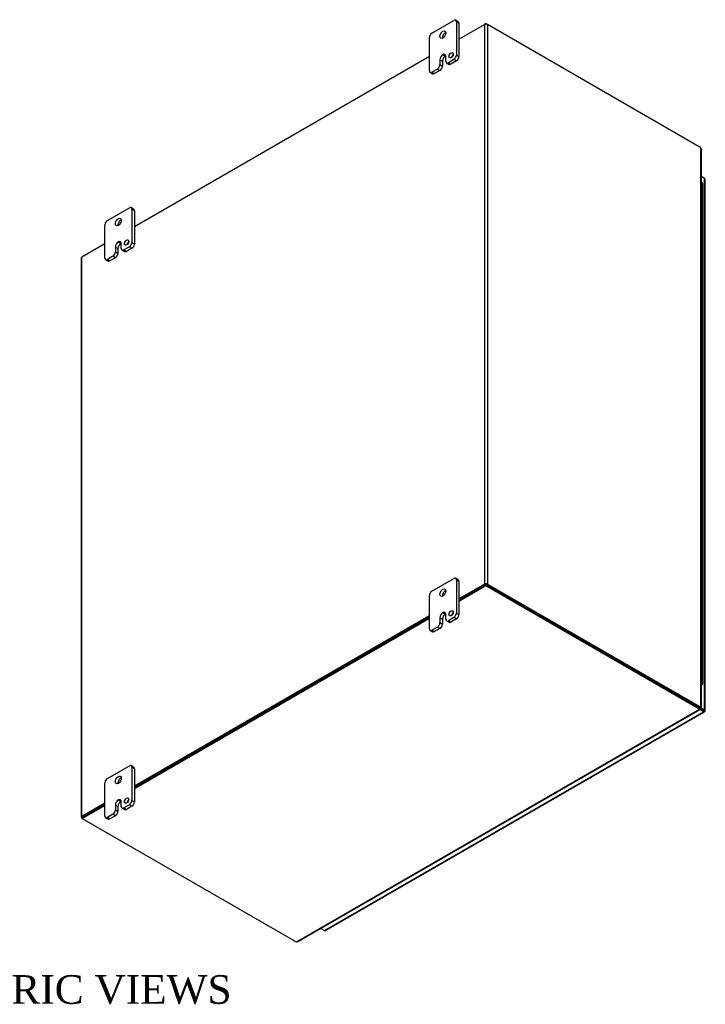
# Model space of a CAD drawing. Header units: inches. Extents: x 11 to 237, y 6 to 158.
# Tile 8 of 8: x 201 to 237, y 106 to 157. Entities that reach past the tile are written whole.
import ezdxf
from ezdxf.enums import TextEntityAlignment as Align

# ---------------------------------------------------------------- set-up
doc = ezdxf.new("R2010")
doc.units = ezdxf.units.IN
doc.header["$MEASUREMENT"] = 0
for name, color, linetype in [('COM48465', 7, 'CONTINUOUS'), ('COM48518', 7, 'CONTINUOUS'), ('COM71780-21', 7, 'CONTINUOUS'), ('DEFAULT', 7, 'CONTINUOUS'), ('FET07710', 7, 'CONTINUOUS'), ('HNG10620-32B', 7, 'CONTINUOUS'), ('HNG10620-32C', 7, 'CONTINUOUS'), ('HNG10620-32P', 7, 'CONTINUOUS')]:
    doc.layers.add(name, color=color, linetype=linetype)
doc.styles.add('SEACAD_TIMES_NEW_ROMAN', font='times.ttf')

msp = doc.modelspace()

# ---------------------------------------------------------------- linework, layer by layer
at = {"layer": 'COM48465', "color": 7}
for p, q in [((223.913, 156.279), (225.251, 157.051)), ((225.251, 157.051), (225.251, 127.775)), ((225.403, 157.051), (225.403, 127.775)), ((236.481, 150.656), (225.403, 157.051)), ((206.942, 146.481), (222.366, 155.386)), ((236.564, 121.355), (236.564, 150.583)), ((236.596, 121.337), (236.596, 150.514)), ((204.19, 144.892), (205.396, 145.588)), ((204.159, 144.848), (204.159, 115.572)), ((204.19, 115.616), (204.19, 144.892)), ((225.251, 127.775), (223.913, 127.003)), ((225.302, 127.746), (223.913, 126.944)), ((225.353, 127.746), (236.43, 121.35)), ((225.403, 127.775), (236.481, 121.379)), ((222.366, 126.11), (206.942, 117.205)), ((222.366, 126.051), (206.942, 117.146)), ((236.514, 121.358), (235.745, 121.794)), ((236.481, 121.379), (236.43, 121.35)), ((236.513, 121.326), (236.564, 121.355)), ((236.551, 121.337), (236.564, 121.329)), ((236.564, 121.329), (236.551, 121.337)), ((236.562, 121.337), (236.594, 121.333)), ((205.396, 116.312), (204.19, 115.616)), ((205.396, 116.253), (204.241, 115.586)), ((204.216, 115.513), (204.19, 115.528))]:
    msp.add_line(p, q, dxfattribs=at)
for centre, radius, start, end in [((236.503, 150.513), 0.0932, 0.3232, 48.8002), ((236.558, 121.24), 0.0976, 87.6094, 112.6532), ((236.571, 121.39), 0.0618, 264.0996, 291.6339)]:
    msp.add_arc(centre, radius, start, end, dxfattribs=at)
for centre, major_axis, start_param, end_param in [((225.327, 157.007), (-0.108, 0), 3.926991, 5.497787), ((236.481, 150.452), (-0.125, 0.217), 5.006396, 5.497787), ((204.267, 144.848), (0.108, 0), 2.356194, 3.141593), ((225.327, 127.731), (0.108, 0), 0.785398, 2.356194), ((236.43, 121.554), (0.125, -0.217), 5.497787, 5.989178), ((236.481, 121.584), (0.125, -0.217), 5.497787, 5.989178), ((204.267, 115.572), (0.108, 0), 2.356194, 3.926991)]:
    msp.add_ellipse(centre, major_axis=major_axis, ratio=0.57735, start_param=start_param, end_param=end_param, dxfattribs=at)
msp.add_open_spline([(236.564, 121.355), (236.566, 121.355), (236.569, 121.354), (236.573, 121.353), (236.577, 121.352), (236.58, 121.35), (236.584, 121.349), (236.586, 121.347), (236.589, 121.346), (236.591, 121.344), (236.593, 121.342), (236.595, 121.34), (236.596, 121.337), (236.596, 121.335), (236.594, 121.334), (236.594, 121.333)], degree=3, knots=[0, 0, 0, 0, 0.058839, 0.117335, 0.175479, 0.233264, 0.290679, 0.347718, 0.404373, 0.460635, 0.516498, 0.640635, 0.762642, 0.882451, 1, 1, 1, 1], dxfattribs=at)
at = {"layer": 'COM48518', "color": 7}
for p, q in [((225.327, 157.095), (225.251, 157.051)), ((225.327, 157.07), (225.327, 157.095)), ((225.327, 157.095), (225.403, 157.051)), ((223.913, 126.944), (225.327, 127.76)), ((225.327, 127.76), (225.327, 127.702)), ((225.327, 127.76), (236.43, 121.35)), ((223.913, 126.885), (225.327, 127.702)), ((225.327, 127.702), (236.43, 121.291)), ((206.942, 117.146), (222.366, 126.051)), ((206.942, 117.087), (222.366, 125.992)), ((215.423, 109.067), (236.493, 121.231)), ((215.499, 109.074), (236.524, 121.213)), ((236.43, 121.35), (236.43, 121.291)), ((236.493, 121.29), (236.493, 121.231)), ((236.515, 121.244), (236.502, 121.252)), ((236.502, 121.252), (236.515, 121.244)), ((236.507, 121.243), (236.527, 121.217)), ((204.216, 115.572), (205.396, 116.253)), ((204.216, 115.513), (205.396, 116.194)), ((204.216, 115.572), (204.216, 115.513)), ((204.216, 115.513), (215.319, 109.103))]:
    msp.add_line(p, q, dxfattribs=at)
for centre, radius, start, end in [((236.59, 121.295), 0.0976, 187.3468, 212.3906), ((236.467, 121.209), 0.0601, 7.9737, 36.2928), ((215.453, 109.155), 0.0937, 251.3676, 299.5813)]:
    msp.add_arc(centre, radius, start, end, dxfattribs=at)
for centre, major_axis, start_param, end_param in [((236.253, 121.248), (0.25, 0), 0.294007, 0.785398), ((236.253, 121.189), (0.25, 0), 0.294007, 0.785398), ((215.495, 109.205), (-0.25, 0), 0.785398, 1.276789)]:
    msp.add_ellipse(centre, major_axis=major_axis, ratio=0.57735, start_param=start_param, end_param=end_param, dxfattribs=at)
for points, knots in [([(236.493, 121.29), (236.493, 121.289), (236.493, 121.287), (236.493, 121.285), (236.493, 121.283), (236.493, 121.282), (236.493, 121.281), (236.493, 121.281)], [0, 0, 0, 0, 0.078044, 0.1570215, 0.2369473, 0.3178332, 0.3180478, 0.3180478, 0.3180478, 0.3180478]), ([(236.493, 121.231), (236.498, 121.226), (236.502, 121.222), (236.511, 121.216), (236.514, 121.214), (236.52, 121.212), (236.523, 121.212), (236.526, 121.214), (236.527, 121.215), (236.527, 121.217)], [0, 0, 0, 0, 0.25, 0.25, 0.5, 0.5, 0.75, 0.75, 1, 1, 1, 1])]:
    msp.add_open_spline(points, degree=3, knots=knots, dxfattribs=at)
at = {"layer": 'COM71780-21', "color": 7}
for p, q in [((236.757, 148.998), (236.596, 149.091)), ((236.757, 121.188), (236.757, 148.998)), ((236.789, 121.144), (236.789, 148.954)), ((216.876, 109.651), (236.706, 121.099)), ((216.93, 109.645), (236.76, 121.094)), ((236.272, 121.468), (236.249, 121.455)), ((236.272, 121.495), (236.272, 121.468)), ((236.272, 121.468), (236.757, 121.188)), ((236.493, 121.282), (236.707, 121.158)), ((236.706, 121.158), (236.493, 121.281)), ((236.706, 121.099), (236.517, 121.209)), ((236.707, 121.158), (236.706, 121.158)), ((236.778, 121.117), (236.706, 121.158)), ((236.707, 121.158), (236.707, 121.158)), ((236.707, 121.158), (236.757, 121.129)), ((236.779, 121.117), (236.707, 121.158)), ((216.687, 109.76), (216.876, 109.651))]:
    msp.add_line(p, q, dxfattribs=at)
for centre, major_axis, ratio, start_param, end_param in [((236.681, 148.954), (-0.108, 0), 0.57735, 3.141593, 3.926991), ((236.681, 121.173), (-0.036, 0.0208), 0.000948, 2.355648, 3.926445), ((236.706, 121.188), (-0.054, 0.0935), 0.57735, 2.356194, 3.587154), ((236.681, 121.173), (-0.036, 0.0207), 0.000948, 2.356741, 3.927537), ((236.681, 121.144), (-0.108, 0), 0.57735, 2.696031, 3.926991), ((236.681, 121.173), (0.108, -0.062), 0.000948, -0.784852, -0.445015), ((236.681, 121.173), (0.108, -0.062), 0.000948, 0.445015, 0.784852), ((216.876, 109.739), (-0.054, 0.0935), 0.57735, 2.356194, 3.141593)]:
    msp.add_ellipse(centre, major_axis=major_axis, ratio=ratio, start_param=start_param, end_param=end_param, dxfattribs=at)
at = {"layer": 'FET07710', "color": 7}
for p, q in [((222.499, 156.593), (223.648, 157.256)), ((223.874, 157.189), (223.742, 157.265)), ((223.781, 157.18), (223.781, 155.445)), ((223.913, 157.103), (223.781, 157.18)), ((223.913, 157.103), (223.913, 155.368)), ((222.366, 154.628), (222.366, 156.363)), ((222.919, 155.202), (222.919, 154.947)), ((222.919, 155.202), (223.052, 155.126)), ((223.052, 155.126), (223.052, 154.871)), ((223.074, 155.47), (223.074, 155.469)), ((223.074, 155.47), (223.206, 155.393)), ((223.074, 155.469), (223.206, 155.393)), ((223.206, 155.393), (223.206, 155.393)), ((223.228, 155.125), (223.228, 155.381)), ((223.267, 155.04), (223.399, 154.963)), ((223.648, 155.215), (223.361, 155.049)), ((223.361, 155.049), (223.493, 154.973)), ((223.78, 155.139), (223.493, 154.973)), ((223.78, 155.139), (223.648, 155.215)), ((223.781, 155.445), (223.913, 155.368)), ((222.405, 154.542), (222.537, 154.466)), ((222.787, 154.718), (222.499, 154.551)), ((222.499, 154.551), (222.631, 154.475)), ((222.919, 154.641), (222.631, 154.475)), ((222.919, 154.641), (222.787, 154.718)), ((222.919, 154.947), (223.052, 154.871)), ((205.528, 146.795), (206.677, 147.458)), ((206.903, 147.391), (206.771, 147.467)), ((206.81, 147.382), (206.81, 145.647)), ((206.942, 147.305), (206.81, 147.382)), ((206.942, 147.305), (206.942, 145.57)), ((205.396, 144.83), (205.396, 146.565)), ((205.949, 145.404), (205.949, 145.149)), ((205.949, 145.404), (206.081, 145.328)), ((206.081, 145.328), (206.081, 145.073)), ((206.103, 145.672), (206.103, 145.671)), ((206.103, 145.672), (206.236, 145.595)), ((206.103, 145.671), (206.235, 145.595)), ((206.236, 145.595), (206.235, 145.595)), ((206.257, 145.328), (206.257, 145.583)), ((206.677, 145.417), (206.39, 145.251)), ((206.81, 145.341), (206.522, 145.175)), ((206.81, 145.341), (206.677, 145.417)), ((206.81, 145.647), (206.942, 145.57)), ((205.435, 144.744), (205.567, 144.668)), ((205.816, 144.92), (205.528, 144.754)), ((205.528, 144.754), (205.661, 144.677)), ((205.948, 144.843), (205.661, 144.677)), ((205.948, 144.843), (205.816, 144.92)), ((205.949, 145.149), (206.081, 145.073)), ((206.296, 145.242), (206.429, 145.165)), ((206.39, 145.251), (206.522, 145.175)), ((222.499, 127.403), (223.648, 128.066)), ((223.874, 127.999), (223.742, 128.076)), ((223.781, 127.99), (223.781, 126.255)), ((223.913, 127.913), (223.781, 127.99)), ((223.913, 127.913), (223.913, 126.178)), ((222.366, 125.438), (222.366, 127.173)), ((223.074, 126.28), (223.074, 126.28)), ((223.074, 126.28), (223.206, 126.204)), ((223.074, 126.28), (223.206, 126.203)), ((223.206, 126.204), (223.206, 126.203)), ((223.781, 126.255), (223.913, 126.178)), ((222.919, 126.013), (222.919, 125.758)), ((222.919, 126.013), (223.052, 125.936)), ((222.919, 125.758), (223.052, 125.681)), ((223.052, 125.936), (223.052, 125.681)), ((223.228, 125.936), (223.228, 126.191)), ((223.267, 125.85), (223.399, 125.774)), ((223.648, 126.025), (223.361, 125.859)), ((223.361, 125.859), (223.493, 125.783)), ((223.78, 125.949), (223.493, 125.783)), ((223.78, 125.949), (223.648, 126.025)), ((222.405, 125.352), (222.537, 125.276)), ((222.787, 125.528), (222.499, 125.362)), ((222.499, 125.362), (222.631, 125.285)), ((222.919, 125.452), (222.631, 125.285)), ((222.919, 125.452), (222.787, 125.528)), ((205.528, 117.605), (206.677, 118.268)), ((206.903, 118.201), (206.771, 118.278)), ((206.81, 118.192), (206.81, 116.457)), ((206.942, 118.116), (206.81, 118.192)), ((206.942, 118.116), (206.942, 116.38)), ((205.396, 115.64), (205.396, 117.375)), ((206.103, 116.482), (206.103, 116.482)), ((206.103, 116.482), (206.236, 116.406)), ((206.103, 116.482), (206.235, 116.405)), ((206.81, 116.457), (206.942, 116.38)), ((205.949, 116.215), (205.949, 115.96)), ((205.949, 116.215), (206.081, 116.138)), ((205.949, 115.96), (206.081, 115.883)), ((206.081, 116.138), (206.081, 115.883)), ((206.236, 116.406), (206.235, 116.405)), ((206.257, 116.138), (206.257, 116.393)), ((206.296, 116.052), (206.429, 115.976)), ((206.677, 116.227), (206.39, 116.061)), ((206.39, 116.061), (206.522, 115.985)), ((206.81, 116.151), (206.522, 115.985)), ((206.81, 116.151), (206.677, 116.227)), ((205.435, 115.554), (205.567, 115.478)), ((205.816, 115.73), (205.528, 115.564)), ((205.528, 115.564), (205.661, 115.487)), ((205.948, 115.654), (205.661, 115.487)), ((205.948, 115.654), (205.816, 115.73))]:
    msp.add_line(p, q, dxfattribs=at)
for centre, major_axis, start_param, end_param in [((223.648, 157.103), (-0.094, -0.162), 2.356194, 3.926991), ((223.78, 157.027), (-0.094, -0.162), 2.356194, 3.141593), ((222.499, 156.44), (0.094, 0.162), 0.785398, 2.356194), ((223.206, 156.44), (0.109, 0.189), 0.649107, 2.492486), ((223.074, 155.291), (0.109, 0.189), 0.785398, 2.356194), ((223.206, 155.215), (0.109, 0.189), 0.785398, 2.356194), ((223.074, 155.292), (-0.109, -0.189), 2.356194, 3.926991), ((223.206, 155.215), (-0.109, -0.189), 3.793313, 3.926991), ((223.361, 155.202), (0.094, 0.162), 2.356194, 3.926991), ((223.637, 155.362), (0.078, 0.135), 1.008936, 2.132657), ((223.648, 155.368), (-0.094, -0.162), 0.785398, 2.356194), ((223.78, 155.292), (0.094, 0.162), 3.926991, 5.497787), ((222.499, 154.705), (0.094, 0.162), 2.356194, 3.926991), ((222.787, 154.871), (-0.094, -0.162), 0.785398, 2.356194), ((222.919, 154.794), (0.094, 0.162), 3.926991, 5.497787), ((223.493, 155.126), (0.094, 0.162), 3.141593, 3.926991), ((222.631, 154.628), (0.094, 0.162), 3.141593, 3.926991), ((206.677, 147.305), (-0.094, -0.162), 2.356194, 3.926991), ((206.81, 147.229), (-0.094, -0.162), 2.356194, 3.141593), ((206.235, 146.642), (0.109, 0.189), 0.649107, 2.492486), ((205.528, 146.642), (0.094, 0.162), 0.785398, 2.356194), ((206.103, 145.493), (0.109, 0.189), 0.785398, 2.356194), ((206.235, 145.417), (0.109, 0.189), 0.785398, 2.356194), ((206.103, 145.494), (-0.109, -0.189), 2.356194, 3.926991), ((206.236, 145.417), (-0.109, -0.189), 3.793313, 3.926991), ((206.39, 145.404), (0.094, 0.162), 2.356194, 3.926991), ((206.666, 145.564), (0.078, 0.135), 1.008936, 2.132657), ((206.677, 145.57), (-0.094, -0.162), 0.785398, 2.356194), ((206.81, 145.494), (0.094, 0.162), 3.926991, 5.497787), ((205.528, 144.907), (0.094, 0.162), 2.356194, 3.926991), ((205.816, 145.073), (-0.094, -0.162), 0.785398, 2.356194), ((205.948, 144.996), (0.094, 0.162), 3.926991, 5.497787), ((206.522, 145.328), (0.094, 0.162), 3.141593, 3.926991), ((205.661, 144.83), (0.094, 0.162), 3.141593, 3.926991), ((223.648, 127.913), (-0.094, -0.162), 2.356194, 3.926991), ((223.78, 127.837), (-0.094, -0.162), 2.356194, 3.141593), ((222.499, 127.25), (0.094, 0.162), 0.785398, 2.356194), ((223.206, 127.25), (0.109, 0.189), 0.649107, 2.492486), ((223.074, 126.102), (0.109, 0.189), 0.785398, 2.356194), ((223.206, 126.025), (0.109, 0.189), 0.785398, 2.356194), ((223.074, 126.102), (-0.109, -0.189), 2.356194, 3.926991), ((223.206, 126.026), (-0.109, -0.189), 3.793313, 3.926991), ((223.637, 126.172), (0.078, 0.135), 1.008936, 2.132657), ((223.648, 126.178), (-0.094, -0.162), 0.785398, 2.356194), ((222.787, 125.681), (-0.094, -0.162), 0.785398, 2.356194), ((222.919, 125.605), (0.094, 0.162), 3.926991, 5.497787), ((223.361, 126.012), (0.094, 0.162), 2.356194, 3.926991), ((223.493, 125.936), (0.094, 0.162), 3.141593, 3.926991), ((223.78, 126.102), (0.094, 0.162), 3.926991, 5.497787), ((222.499, 125.515), (0.094, 0.162), 2.356194, 3.926991), ((222.631, 125.438), (0.094, 0.162), 3.141593, 3.926991), ((206.677, 118.115), (-0.094, -0.162), 2.356194, 3.926991), ((206.81, 118.039), (-0.094, -0.162), 2.356194, 3.141593), ((205.528, 117.452), (0.094, 0.162), 0.785398, 2.356194), ((206.235, 117.452), (0.109, 0.189), 0.649107, 2.492486), ((206.103, 116.304), (0.109, 0.189), 0.785398, 2.356194), ((206.103, 116.304), (-0.109, -0.189), 2.356194, 3.926991), ((206.236, 116.228), (-0.109, -0.189), 3.793313, 3.926991), ((206.666, 116.374), (0.078, 0.135), 1.008936, 2.132657), ((206.677, 116.38), (-0.094, -0.162), 0.785398, 2.356194), ((205.816, 115.883), (-0.094, -0.162), 0.785398, 2.356194), ((206.235, 116.227), (0.109, 0.189), 0.785398, 2.356194), ((206.39, 116.214), (0.094, 0.162), 2.356194, 3.926991), ((206.522, 116.138), (0.094, 0.162), 3.141593, 3.926991), ((206.81, 116.304), (0.094, 0.162), 3.926991, 5.497787), ((205.528, 115.717), (0.094, 0.162), 2.356194, 3.926991), ((205.661, 115.641), (0.094, 0.162), 3.141593, 3.926991), ((205.948, 115.807), (0.094, 0.162), 3.926991, 5.497787)]:
    msp.add_ellipse(centre, major_axis=major_axis, ratio=0.57735, start_param=start_param, end_param=end_param, dxfattribs=at)
for centre, major_axis in [((223.074, 156.516), (0.109, 0.189)), ((223.504, 155.438), (0.078, 0.135)), ((206.103, 146.718), (0.109, 0.189)), ((206.534, 145.64), (0.078, 0.135)), ((223.074, 127.326), (0.109, 0.189)), ((223.504, 126.248), (0.078, 0.135)), ((206.103, 117.528), (0.109, 0.189)), ((206.534, 116.45), (0.078, 0.135))]:
    msp.add_ellipse(centre, major_axis=major_axis, ratio=0.57735, dxfattribs=at)
at = {"layer": 'HNG10620-32B', "color": 7}
for p, q in [((236.669, 147.07), (236.669, 147.887)), ((236.669, 145.437), (236.669, 146.254)), ((236.669, 143.804), (236.669, 144.621)), ((236.669, 142.171), (236.669, 142.988)), ((236.669, 140.538), (236.669, 141.355)), ((236.669, 138.905), (236.669, 139.722)), ((236.669, 137.272), (236.669, 138.089)), ((236.669, 135.639), (236.669, 136.456)), ((236.669, 134.006), (236.669, 134.823)), ((236.669, 132.373), (236.669, 133.19)), ((236.669, 130.74), (236.669, 131.557)), ((236.669, 129.108), (236.669, 129.924)), ((236.669, 127.475), (236.669, 128.291)), ((236.669, 125.842), (236.669, 126.658)), ((236.669, 124.209), (236.669, 125.025)), ((236.669, 122.576), (236.669, 123.392))]:
    msp.add_line(p, q, dxfattribs=at)
for centre, major_axis, start_param, end_param in [((236.515, 147.887), (-0.154, 0), 3.141593, 4.157881), ((236.515, 147.07), (-0.154, 0), 3.141593, 4.157881), ((236.515, 146.254), (-0.154, 0), 3.141593, 4.157881), ((236.515, 145.437), (-0.154, 0), 3.141593, 4.157881), ((236.515, 144.621), (-0.154, 0), 3.141593, 4.157881), ((236.515, 143.804), (-0.154, 0), 3.141593, 4.157881), ((236.515, 142.988), (-0.154, 0), 3.141593, 4.157881), ((236.515, 142.171), (-0.154, 0), 3.141593, 4.157881), ((236.515, 141.355), (-0.154, 0), 3.141593, 4.157881), ((236.515, 140.538), (-0.154, 0), 3.141593, 4.157881), ((236.515, 139.722), (-0.154, 0), 3.141593, 4.157881), ((236.515, 138.905), (-0.154, 0), 3.141593, 4.157881), ((236.515, 138.089), (-0.154, 0), 3.141593, 4.157881), ((236.515, 137.272), (-0.154, 0), 3.141593, 4.157881), ((236.515, 136.456), (-0.154, 0), 3.141593, 4.157881), ((236.515, 135.639), (-0.154, 0), 3.141593, 4.157881), ((236.515, 134.823), (-0.154, 0), 3.141593, 4.157881), ((236.515, 134.006), (-0.154, 0), 3.141593, 4.157881), ((236.515, 133.19), (-0.154, 0), 3.141593, 4.157881), ((236.515, 132.373), (-0.154, 0), 3.141593, 4.157881), ((236.515, 131.557), (-0.154, 0), 3.141593, 4.157881), ((236.515, 130.74), (-0.154, 0), 3.141593, 4.157881), ((236.515, 129.924), (-0.154, 0), 3.141593, 4.157881), ((236.515, 129.108), (-0.154, 0), 3.141593, 4.157881), ((236.515, 128.291), (-0.154, 0), 3.141593, 4.157881), ((236.515, 127.475), (-0.154, 0), 3.141593, 4.157881), ((236.515, 126.658), (-0.154, 0), 3.141593, 4.157881), ((236.515, 125.842), (-0.154, 0), 3.141593, 4.157881), ((236.515, 125.025), (-0.154, 0), 3.141593, 4.157881), ((236.515, 124.209), (-0.154, 0), 3.141593, 4.157881), ((236.515, 123.392), (-0.154, 0), 3.141593, 4.157881), ((236.515, 122.576), (-0.154, 0), 2.125304, 4.157881), ((236.515, 122.576), (-0.0938, 0), 2.612966, 3.670219)]:
    msp.add_ellipse(centre, major_axis=major_axis, ratio=0.57735, start_param=start_param, end_param=end_param, dxfattribs=at)
at = {"layer": 'HNG10620-32C', "color": 7}
for p, q in [((236.669, 147.887), (236.669, 148.703)), ((236.669, 146.254), (236.669, 147.07)), ((236.669, 144.621), (236.669, 145.437)), ((236.669, 142.988), (236.669, 143.804)), ((236.669, 141.355), (236.669, 142.171)), ((236.669, 139.722), (236.669, 140.538)), ((236.669, 138.089), (236.669, 138.905)), ((236.669, 136.456), (236.669, 137.272)), ((236.669, 134.823), (236.669, 135.639)), ((236.669, 133.19), (236.669, 134.006)), ((236.669, 131.557), (236.669, 132.373)), ((236.669, 129.924), (236.669, 130.74)), ((236.669, 128.291), (236.669, 129.108)), ((236.669, 126.658), (236.669, 127.475)), ((236.669, 125.025), (236.669, 125.842)), ((236.669, 123.392), (236.669, 124.209))]:
    msp.add_line(p, q, dxfattribs=at)
for centre in [(236.515, 148.703), (236.515, 147.887), (236.515, 147.07), (236.515, 146.254), (236.515, 145.437), (236.515, 144.621), (236.515, 143.804), (236.515, 142.988), (236.515, 142.171), (236.515, 141.355), (236.515, 140.538), (236.515, 139.722), (236.515, 138.905), (236.515, 138.089), (236.515, 137.272), (236.515, 136.456), (236.515, 135.639), (236.515, 134.823), (236.515, 134.006), (236.515, 133.19), (236.515, 132.373), (236.515, 131.557), (236.515, 130.74), (236.515, 129.924), (236.515, 129.108), (236.515, 128.291), (236.515, 127.475), (236.515, 126.658), (236.515, 125.842), (236.515, 125.025), (236.515, 124.209), (236.515, 123.392)]:
    msp.add_ellipse(centre, major_axis=(0.154, 0), ratio=0.57735, start_param=0, end_param=1.016289, dxfattribs=at)
at = {"layer": 'HNG10620-32P', "color": 7}
for start_param, end_param in [(0, 0.528627), (5.754558, 6.283185)]:
    msp.add_ellipse((236.515, 122.576), major_axis=(0.0938, 0), ratio=0.57735, start_param=start_param, end_param=end_param, dxfattribs=at)

# ---------------------------------------------------------------- texts
at = {"layer": 'DEFAULT', "color": 7, "style": 'SEACAD_TIMES_NEW_ROMAN'}
msp.add_text('ISOMETRIC VIEWS', height=1.5, dxfattribs=at).set_placement((192.076, 107.317), align=Align.TOP_LEFT)

doc.saveas('drawing.dxf')
